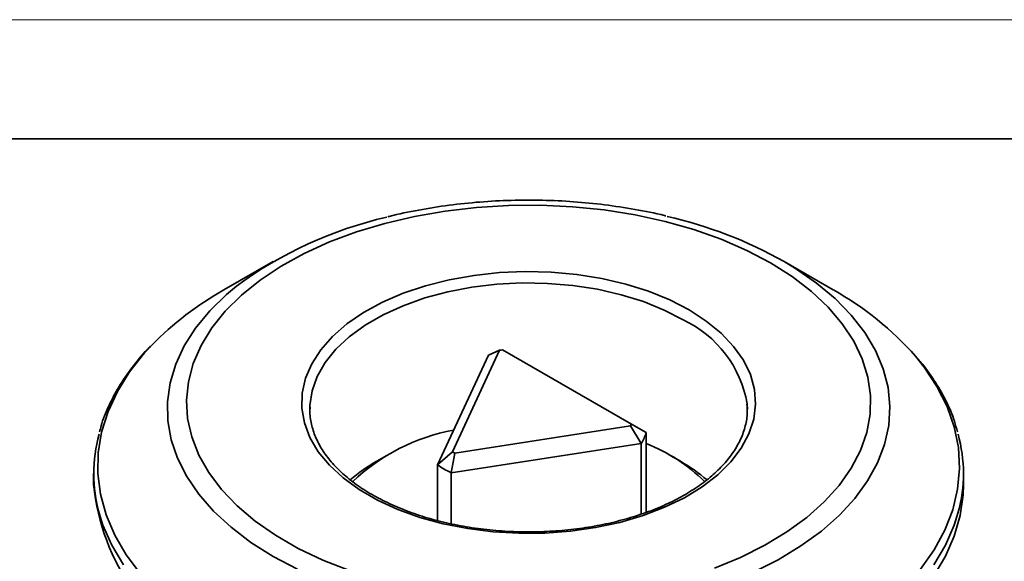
# Model space of a CAD drawing. Header units: millimetres. Extents: x 2948 to 3214, y 1377 to 1606.
# Tile 11 of 12: x 3126 to 3162, y 1542 to 1561. Entities that reach past the tile are written whole.
import ezdxf

# ---------------------------------------------------------------- set-up
doc = ezdxf.new("R2010")
doc.units = ezdxf.units.MM
doc.layers.add('粗实线层', color=7, linetype='Continuous', lineweight=35)
doc.layers.add('细实线层', color=3, linetype='Continuous', lineweight=18)

msp = doc.modelspace()

# ---------------------------------------------------------------- linework, layer by layer
at = {"layer": '粗实线层'}
for p, q in [((3135.45, 1552.586), (3133.639, 1551.54)), ((3156.063, 1551.54), (3154.252, 1552.586)), ((3143.786, 1549.321), (3142.053, 1545.587)), ((3143.786, 1549.321), (3143.374, 1549.139)), ((3148.633, 1546.604), (3143.898, 1549.338)), ((3141.499, 1545.101), (3143.374, 1549.139)), ((3136.802, 1547.232), (3136.801, 1547.155)), ((3152.901, 1547.155), (3152.894, 1547.354)), ((3142.135, 1545.539), (3148.603, 1546.54)), ((3148.996, 1545.893), (3148.603, 1546.54)), ((3148.633, 1546.604), (3149.179, 1546.289)), ((3149.179, 1546.289), (3149.179, 1543.357)), ((3148.996, 1545.893), (3142.001, 1544.811)), ((3148.996, 1545.893), (3148.996, 1543.287)), ((3139.618, 1545.439), (3139.264, 1545.235)), ((3141.499, 1545.101), (3142.053, 1545.587)), ((3142.001, 1544.811), (3142.135, 1545.539)), ((3150.438, 1545.235), (3150.085, 1545.439)), ((3141.499, 1545.101), (3141.499, 1543.055)), ((3128.851, 1544.781), (3128.851, 1544.379)), ((3142.001, 1544.811), (3142.001, 1542.935)), ((3160.851, 1544.379), (3160.851, 1544.781))]:
    msp.add_line(p, q, dxfattribs=at)
msp.add_lwpolyline([(2963.399, 1557.104), (3203.911, 1557.104), (3203.911, 1380.528), (2963.399, 1380.528)], close=True, dxfattribs=at)
at = {"layer": '粗实线层', "flags": 128}
for points in [[(3153.751, 1552.537), (3152.878, 1552.996), (3151.935, 1553.405), (3150.93, 1553.762), (3149.871, 1554.062), (3148.769, 1554.304), (3147.631, 1554.486), (3146.47, 1554.605), (3145.294, 1554.661), (3144.114, 1554.653), (3142.941, 1554.581), (3141.784, 1554.446), (3140.655, 1554.25), (3139.562, 1553.993), (3138.516, 1553.678), (3137.525, 1553.308), (3136.599, 1552.886), (3135.746, 1552.415), (3134.972, 1551.901), (3134.285, 1551.347), (3133.691, 1550.759), (3133.196, 1550.141), (3132.802, 1549.499), (3132.515, 1548.838), (3132.336, 1548.165), (3132.266, 1547.485), (3132.308, 1546.804), (3132.46, 1546.129), (3132.72, 1545.464), (3133.087, 1544.817), (3133.558, 1544.193), (3134.128, 1543.596), (3134.792, 1543.033), (3135.545, 1542.509), (3136.379, 1542.027), (3137.288, 1541.593), (3138.263, 1541.209)], [(3154.252, 1552.586), (3154.669, 1552.334), (3155.443, 1551.797), (3156.13, 1551.222), (3156.723, 1550.613), (3157.217, 1549.976), (3157.61, 1549.315), (3157.896, 1548.636), (3158.075, 1547.945), (3158.143, 1547.248), (3158.102, 1546.55), (3157.951, 1545.857), (3157.691, 1545.174), (3157.325, 1544.509), (3156.856, 1543.865), (3156.287, 1543.248), (3155.623, 1542.664), (3154.87, 1542.117), (3154.034, 1541.612), (3153.122, 1541.153)], [(3150.756, 1550.808), (3151.39, 1550.397), (3151.94, 1549.948), (3152.396, 1549.465), (3152.755, 1548.955), (3153.011, 1548.424), (3153.16, 1547.881), (3153.201, 1547.331), (3153.133, 1546.782), (3152.957, 1546.241), (3152.675, 1545.715), (3152.291, 1545.211), (3151.811, 1544.736), (3151.239, 1544.295), (3150.585, 1543.895), (3149.855, 1543.541), (3149.061, 1543.237), (3148.211, 1542.987), (3147.318, 1542.794), (3146.393, 1542.662), (3145.447, 1542.592), (3144.494, 1542.584), (3143.545, 1542.639), (3142.614, 1542.756), (3141.711, 1542.933), (3140.85, 1543.169), (3140.04, 1543.46), (3139.294, 1543.802), (3138.62, 1544.191), (3138.027, 1544.622), (3137.523, 1545.09), (3137.114, 1545.587), (3136.807, 1546.108), (3136.604, 1546.646), (3136.509, 1547.193), (3136.523, 1547.744), (3136.645, 1548.289), (3136.874, 1548.824), (3137.207, 1549.339), (3137.64, 1549.83), (3138.167, 1550.288), (3138.781, 1550.709), (3139.474, 1551.087), (3140.237, 1551.417), (3141.061, 1551.695), (3141.933, 1551.916), (3142.844, 1552.079), (3143.781, 1552.18), (3144.732, 1552.22), (3145.685, 1552.196), (3146.626, 1552.11), (3147.545, 1551.962), (3148.428, 1551.755), (3149.265, 1551.492), (3150.044, 1551.175), (3150.756, 1550.808)], [(3151.69, 1541.3), (3152.649, 1541.697), (3153.54, 1542.143), (3154.354, 1542.636), (3155.085, 1543.171), (3155.726, 1543.742), (3156.272, 1544.346), (3156.717, 1544.977), (3157.058, 1545.629), (3157.291, 1546.297), (3157.416, 1546.974), (3157.429, 1547.655), (3157.333, 1548.334), (3157.126, 1549.005), (3156.812, 1549.661), (3156.393, 1550.298), (3155.872, 1550.909), (3155.254, 1551.489), (3154.545, 1552.034), (3153.751, 1552.537)], [(3135.452, 1541.734), (3134.636, 1542.25), (3133.905, 1542.807), (3133.264, 1543.4), (3132.72, 1544.023), (3132.276, 1544.673), (3131.936, 1545.344), (3131.704, 1546.029), (3131.58, 1546.724), (3131.566, 1547.423), (3131.663, 1548.119), (3131.868, 1548.807), (3132.181, 1549.482), (3132.599, 1550.138), (3133.119, 1550.768), (3133.736, 1551.369), (3134.105, 1551.678)], [(3150.544, 1550.441), (3149.844, 1550.8), (3149.077, 1551.11), (3148.253, 1551.367), (3147.383, 1551.566), (3146.479, 1551.706), (3145.553, 1551.784), (3144.617, 1551.8), (3143.685, 1551.753), (3142.768, 1551.644), (3141.879, 1551.474), (3141.031, 1551.245), (3140.234, 1550.961), (3139.5, 1550.626), (3138.838, 1550.244), (3138.257, 1549.82), (3137.766, 1549.36), (3137.37, 1548.871), (3137.076, 1548.358), (3136.886, 1547.828), (3136.805, 1547.29), (3136.802, 1547.232)], [(3130.991, 1549.512), (3130.726, 1549.225), (3130.173, 1548.528), (3129.723, 1547.807), (3129.38, 1547.066), (3129.144, 1546.312), (3129.02, 1545.549), (3129.006, 1544.782), (3129.103, 1544.018), (3129.311, 1543.261), (3129.627, 1542.516), (3130.051, 1541.79), (3130.578, 1541.086), (3131.206, 1540.411), (3131.929, 1539.768), (3132.742, 1539.162), (3133.641, 1538.598)], [(3159.266, 1541.26), (3159.768, 1541.97), (3160.165, 1542.701), (3160.454, 1543.449), (3160.635, 1544.208), (3160.704, 1544.974), (3160.662, 1545.74), (3160.51, 1546.501), (3160.247, 1547.253), (3159.877, 1547.989), (3159.401, 1548.704), (3159.085, 1549.1)], [(3159.757, 1541.021), (3160.186, 1541.743), (3160.511, 1542.483), (3160.728, 1543.236), (3160.838, 1543.997), (3160.851, 1544.379)], [(3129.946, 1541.423), (3129.517, 1542.145), (3129.192, 1542.885), (3129.052, 1543.323)], [(3160.66, 1543.356), (3160.511, 1542.885), (3160.186, 1542.145), (3159.757, 1541.423)], [(3136.346, 1541.263), (3135.452, 1541.734)]]:
    msp.add_lwpolyline(points, dxfattribs=at)
at = {"layer": '粗实线层'}
for centre, radius, start, end in [((3142.925, 1539.774), 14.815, 102.8363, 126.5336), ((3146.399, 1538.651), 15.996, 60.5937, 77.194), ((3139.484, 1541.163), 11.91, 119.3902, 135.4918), ((3150.431, 1541.475), 11.534, 41.3839, 60.7695), ((3148.732, 1546.623), 4.226, 9.9661, 64.6149), ((3144.806, 1543.096), 6.308, 98.2783, 99.3078), ((3147.195, 1547.233), 1.57, 333.8003, 336.4028), ((3134.279, 1544.781), 5.426, 164.5465, 195.5825), ((3143.458, 1539.118), 7.392, 100.6293, 133.5046), ((3147.49, 1546.833), 1.775, 328.0448, 342.1583), ((3155.425, 1544.781), 5.425, 344.7678, 15.5237), ((3146.876, 1539.996), 6.323, 45.2101, 68.6333), ((3143.932, 1548.747), 3.677, 239.265, 240.7404), ((3142.451, 1539.662), 6.419, 119.761, 130.3891), ((3143.818, 1548.537), 4.145, 235.9966, 244.0087), ((3147.313, 1539.749), 6.313, 49.4673, 60.327), ((3136.815, 1545.146), 8.001, 185.5039, 245.8163)]:
    msp.add_arc(centre, radius, start, end, dxfattribs=at)
for points, knots in [([(3149.901, 1554.267), (3149.885, 1554.271), (3149.518, 1554.369), (3148.765, 1554.511), (3147.65, 1554.686), (3146.51, 1554.798), (3145.361, 1554.853), (3144.208, 1554.849), (3143.059, 1554.788), (3141.922, 1554.669), (3140.81, 1554.488), (3140.059, 1554.342), (3139.693, 1554.241), (3139.677, 1554.236)], [0, 0, 0, 0, 0.004963, 0.115125, 0.225169, 0.335126, 0.445028, 0.554909, 0.664806, 0.774743, 0.884756, 0.994884, 1, 1, 1, 1]), ([(3130.944, 1549.467), (3130.904, 1549.428), (3130.645, 1549.177), (3130.251, 1548.683), (3129.769, 1547.989), (3129.396, 1547.27), (3129.163, 1546.709), (3129.088, 1546.387), (3129.071, 1546.313)], [0, 0, 0, 0, 0.040811, 0.265673, 0.489811, 0.712886, 0.934618, 1, 1, 1, 1]), ([(3160.629, 1546.319), (3160.594, 1546.451), (3160.496, 1546.828), (3160.23, 1547.438), (3159.832, 1548.14), (3159.48, 1548.659), (3159.236, 1548.932), (3159.186, 1548.988)], [0, 0, 0, 0, 0.141026, 0.402995, 0.666438, 0.931501, 1, 1, 1, 1]), ([(3152.886, 1547.339), (3152.893, 1547.215), (3152.91, 1546.927), (3152.823, 1546.476), (3152.642, 1545.991), (3152.363, 1545.519), (3151.995, 1545.067), (3151.542, 1544.64), (3151.009, 1544.243), (3150.401, 1543.879), (3149.726, 1543.555), (3148.991, 1543.274), (3148.205, 1543.04), (3147.378, 1542.856), (3146.52, 1542.724), (3145.641, 1542.647), (3144.752, 1542.625), (3143.864, 1542.66), (3142.989, 1542.749), (3142.136, 1542.893), (3141.317, 1543.088), (3140.542, 1543.333), (3139.82, 1543.625), (3139.16, 1543.958), (3138.57, 1544.328), (3138.056, 1544.73), (3137.625, 1545.158), (3137.281, 1545.606), (3137.024, 1546.07), (3136.864, 1546.546), (3136.793, 1546.932), (3136.809, 1547.16), (3136.814, 1547.226)], [0, 0, 0, 0, 0.0268146, 0.0623178, 0.0976435, 0.1325364, 0.1670174, 0.2012252, 0.2352929, 0.26931, 0.3033207, 0.3373486, 0.3714057, 0.4054932, 0.4396071, 0.4737407, 0.5078862, 0.542035, 0.576177, 0.6103023, 0.6444022, 0.6784686, 0.7124944, 0.7464759, 0.7804159, 0.8143301, 0.8482449, 0.8822175, 0.9163518, 0.9507928, 0.9856777, 1, 1, 1, 1])]:
    msp.add_open_spline(points, degree=3, knots=knots, dxfattribs=at)
at = {"layer": '细实线层'}
msp.add_lwpolyline([(2947.762, 1561.49), (3208.297, 1561.49), (3208.297, 1377.274), (2947.762, 1377.274)], close=True, dxfattribs=at)

doc.saveas('drawing.dxf')
